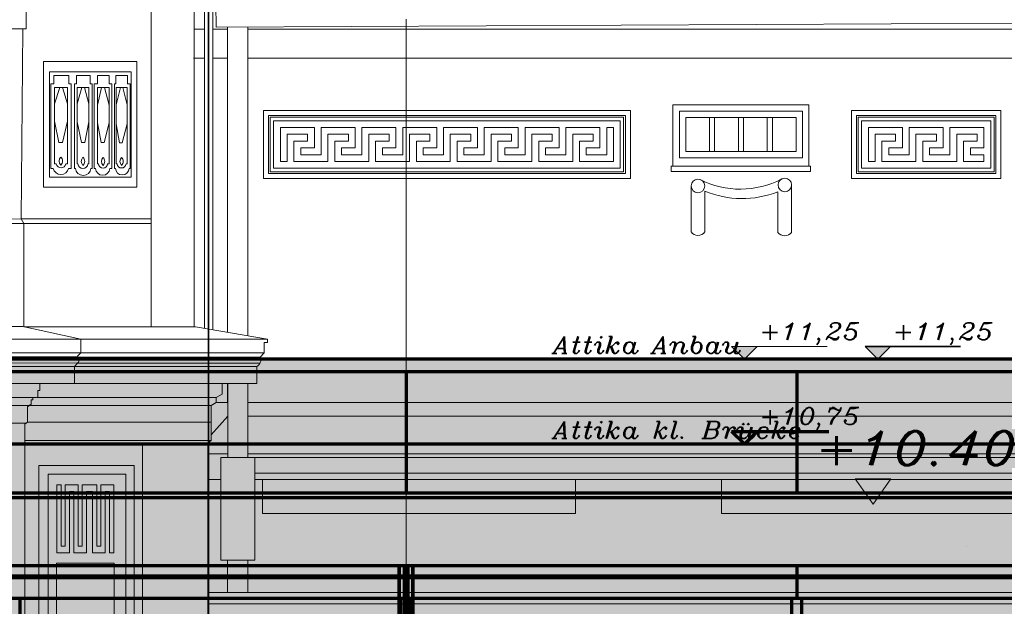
# Model space of a CAD drawing. Header units: millimetres. Extents: x -74 to 79, y 0 to 54.
# Tile 103 of 164: x -13.56 to -10.66, y 31.38 to 33.1. Entities that reach past the tile are written whole.
import ezdxf

# ---------------------------------------------------------------- set-up
doc = ezdxf.new("R2010")
doc.units = ezdxf.units.MM
for name, color, linetype, lineweight in [('10_Achsen Neubau', 7, 'Continuous', 20), ('Bemaßung 1_100', 7, 'Continuous', 20), ('WPG_Fassadenverkleidung', 7, 'Continuous', 20), ('WPG_Hilfslinien', 7, 'Continuous', 20), ('WPG_Pfosten-Riegel-Fassade', 7, 'Continuous', 20), ('WPG_Stahlprofile', 7, 'Continuous', 20)]:
    doc.layers.add(name, color=color, linetype=linetype, lineweight=lineweight)
doc.styles.add('Italic', font='Italic', dxfattribs={"width": 1.15})

msp = doc.modelspace()

# ---------------------------------------------------------------- hatches: boundary and pattern name
at = {"lineweight": 35, "true_color": 0xffffff}
msp.add_hatch(color=7, dxfattribs=at).paths.add_polyline_path([(-10.9920783, 31.7508813), (-11.0970782, 31.7508813), (-11.0445783, 31.6758813)])
at = {"layer": 'Bemaßung 1_100', "lineweight": 35, "true_color": 0xff00ff}
msp.add_hatch(color=6, dxfattribs=at).paths.add_polyline_path([(-11.4232596, 32.1024633), (-11.3857596, 32.1399633), (-11.4607596, 32.1399633)])
at = {"layer": 'Bemaßung 1_100', "lineweight": 35, "true_color": 0xffffff}
msp.add_hatch(color=7, dxfattribs=at).paths.add_polyline_path([(-11.0307939, 32.1024633), (-10.9932939, 32.1399633), (-11.0682939, 32.1399633)])
at = {"layer": 'Bemaßung 1_100', "lineweight": 35, "true_color": 0x69e600}
msp.add_hatch(color=72, dxfattribs=at).paths.add_polyline_path([(-11.4232596, 31.8527153), (-11.3857596, 31.8902153), (-11.4607596, 31.8902153)])
at = {"layer": 'WPG_Fassadenverkleidung', "lineweight": 35, "true_color": 0xffffff}
h = msp.add_hatch(color=7, dxfattribs=at)
h.paths.add_polyline_path([(-9.7671293, 28.3153829), (-9.1654174, 28.3153829), (-9.1654174, 28.660882), (-9.9280149, 28.660882), (-9.9280149, 31.4949749), (-9.1654174, 31.4949749), (-9.1654174, 31.7089401), (-9.9280149, 31.7089401), (-9.9280149, 32.1024633), (-31.0093852, 32.1024633), (-31.0093852, 31.7089401), (-33.9185944, 31.7089401), (-33.9185944, 31.4949749), (-32.9888868, 31.4949749), (-32.9888868, 28.660882), (-33.9185944, 28.660882), (-33.9185944, 28.3153829), (-33.3168825, 28.3153829), (-32.9888868, 28.2926214), (-32.9888868, 26.3208813), (-32.8388868, 26.3208813), (-32.8388868, 28.2822121), (-30.5140928, 28.1208813), (-30.5140928, 26.3208813), (-10.4280149, 26.3208813), (-10.4280149, 28.1208813)])
h.paths.add_polyline_path([(-31.0093852, 28.660882), (-32.8388868, 28.660882), (-32.8388868, 31.4949749), (-31.0093852, 31.4949749)])
at = {"layer": 'WPG_Pfosten-Riegel-Fassade', "lineweight": 35, "true_color": 0x990000}
msp.add_hatch(color=14, dxfattribs=at).paths.add_polyline_path([(-9.1654174, 31.6949749), (-9.1654174, 31.4949749), (-33.9185944, 31.4949749), (-33.9185944, 31.6949749)])

# ---------------------------------------------------------------- linework, layer by layer
at = {"color": 2, "linetype": 'Continuous', "lineweight": 35}
msp.add_line((-12.9998545, 34.3427933), (-12.9998545, 25.4475177), dxfattribs=at)
at = {"color": 8, "linetype": 'Continuous', "lineweight": 18}
for p, q in [((-13.0116413, 32.1937046), (-13.0116413, 33.7757115)), ((-13.0116413, 33.7757115), (-13.0116413, 32.1937046)), ((-12.9866413, 33.7757115), (-12.9866413, 32.1893863)), ((-13.0420569, 33.5057413), (-13.0420569, 32.1981964)), ((-13.1687884, 33.2092427), (-13.1687884, 33.0744237)), ((-12.9775232, 33.0796095), (-12.9778379, 33.1461087)), ((-13.5363388, 33.1398029), (-13.5363388, 33.0746283)), ((-8.5907793, 33.1003679), (-12.9775232, 33.0796095)), ((-13.5462306, 33.0746283), (-15.889529, 33.0769976)), ((-13.5512888, 32.5153182), (-13.5462306, 33.0746283)), ((-13.5363388, 33.0746283), (-13.5462306, 33.0746283)), ((-13.1687884, 32.1981964), (-13.1687884, 33.0744237)), ((-13.0116413, 33.0735068), (-13.0420569, 33.0735068)), ((-12.9440106, 33.0735068), (-12.9866413, 33.0735068)), ((-12.9440106, 33.079768), (-12.9440106, 32.1820226)), ((-12.8840106, 33.080052), (-12.8840106, 32.1716588)), ((-8.5907793, 33.0735068), (-12.8840106, 33.0735068)), ((-13.2107778, 32.978885), (-13.4857778, 32.978885)), ((-13.4857778, 32.978885), (-13.4857778, 32.608885)), ((-13.2107778, 32.608885), (-13.2107778, 32.978885)), ((-13.0116413, 32.9883189), (-13.0440106, 32.9883189)), ((-12.9440106, 32.9883189), (-12.9866413, 32.9883189)), ((-8.5907793, 32.9883189), (-12.8840106, 32.9883189)), ((-13.2276403, 32.948218), (-13.4676403, 32.948218)), ((-13.4676403, 32.948218), (-13.4676403, 32.638218)), ((-13.2276403, 32.638218), (-13.2276403, 32.948218)), ((-13.4637444, 32.6640006), (-13.4637444, 32.9126191)), ((-13.4637444, 32.9126191), (-13.4550142, 32.9126191)), ((-13.4550142, 32.9376808), (-13.4112578, 32.9376808)), ((-13.4550142, 32.9126191), (-13.4550142, 32.9376808)), ((-13.4112578, 32.9376808), (-13.4112578, 32.9126191)), ((-13.4112578, 32.9126191), (-13.4037031, 32.9126191)), ((-13.4037031, 32.9126191), (-13.4037031, 32.6640006)), ((-13.3944615, 32.6640006), (-13.3944615, 32.9126191)), ((-13.3944615, 32.9126191), (-13.3878786, 32.9126191)), ((-13.3878786, 32.9126191), (-13.3878786, 32.9376808)), ((-13.3878786, 32.9376808), (-13.3484618, 32.9376808)), ((-13.3484618, 32.9376808), (-13.3484618, 32.9126191)), ((-13.3484618, 32.9126191), (-13.3416332, 32.9126191)), ((-13.3416332, 32.9126191), (-13.3416332, 32.6640006)), ((-13.3358074, 32.6640006), (-13.3358074, 32.9126191)), ((-13.3358074, 32.9126191), (-13.3268416, 32.9126191)), ((-13.3268416, 32.9126191), (-13.3268416, 32.9376808)), ((-13.3268416, 32.9376808), (-13.2917824, 32.9376808)), ((-13.2917824, 32.9376808), (-13.2917824, 32.9126191)), ((-13.2840652, 32.9126191), (-13.2917824, 32.9126191)), ((-13.2840652, 32.6640006), (-13.2840652, 32.9126191)), ((-13.276738, 32.6640006), (-13.276738, 32.9126191)), ((-13.276738, 32.9126191), (-13.2726567, 32.9126191)), ((-13.2726567, 32.9126191), (-13.2726567, 32.9376808)), ((-13.2726567, 32.9376808), (-13.2385218, 32.9376808)), ((-13.2385218, 32.9376808), (-13.2385218, 32.9126191)), ((-13.2385218, 32.9126191), (-13.2302607, 32.9126191)), ((-13.2302607, 32.9126191), (-13.2302607, 32.6640006)), ((-13.4525489, 32.8542283), (-13.4373053, 32.9020712)), ((-13.4150727, 32.9020712), (-13.4525489, 32.9020712)), ((-13.4525489, 32.9020712), (-13.4525489, 32.6770712)), ((-13.429081, 32.9020712), (-13.4150727, 32.8542283)), ((-13.4150727, 32.6770712), (-13.4150727, 32.9020712)), ((-13.3866824, 32.8536263), (-13.3723381, 32.9020712)), ((-13.3866824, 32.6770712), (-13.3866824, 32.9020712)), ((-13.3866824, 32.9020712), (-13.352189, 32.9020712)), ((-13.352189, 32.8536263), (-13.3645613, 32.9020712)), ((-13.352189, 32.6770712), (-13.352189, 32.9020712)), ((-13.326863, 32.6770712), (-13.326863, 32.9020712)), ((-13.326863, 32.9020712), (-13.2919222, 32.9020712)), ((-13.326863, 32.8499978), (-13.3144197, 32.9020712)), ((-13.2919222, 32.8499978), (-13.3054948, 32.9020712)), ((-13.2919222, 32.9020712), (-13.2919222, 32.6770712)), ((-13.2392496, 32.9020712), (-13.27166, 32.9020712)), ((-13.27166, 32.6770712), (-13.27166, 32.9020712)), ((-13.27166, 32.8513332), (-13.2584287, 32.9020712)), ((-13.2392496, 32.8513332), (-13.2519724, 32.9020712)), ((-13.2392496, 32.6770712), (-13.2392496, 32.9020712)), ((-11.7583522, 32.8343027), (-12.8383522, 32.8343027)), ((-12.8383522, 32.8343027), (-12.8383522, 32.6340603)), ((-11.7583522, 32.6340603), (-11.7583522, 32.8343027)), ((-11.2333543, 32.8508813), (-11.6333543, 32.8508813)), ((-11.6333543, 32.8508813), (-11.6333543, 32.6706409)), ((-11.6143543, 32.8318813), (-11.6143543, 32.6948813)), ((-11.2523543, 32.8318813), (-11.6143543, 32.8318813)), ((-11.2523543, 32.8318813), (-11.2523543, 32.6948813)), ((-11.2333543, 32.8508813), (-11.2333543, 32.6706409)), ((-10.6683565, 32.8343027), (-11.1083565, 32.8343027)), ((-11.1083565, 32.8343027), (-11.1083565, 32.6340603)), ((-10.6683565, 32.6340603), (-10.6683565, 32.8343027)), ((-13.4525489, 32.8025313), (-13.4398007, 32.7399872)), ((-13.4297057, 32.7399872), (-13.4150727, 32.8025313)), ((-13.3735733, 32.7399872), (-13.3866824, 32.8007218)), ((-13.3636521, 32.7399872), (-13.352189, 32.8007218)), ((-13.3156397, 32.7399872), (-13.326863, 32.7975515)), ((-13.3063661, 32.7399872), (-13.2919222, 32.7975515)), ((-13.2620894, 32.7388511), (-13.27166, 32.7950629)), ((-13.2535219, 32.7388511), (-13.2392496, 32.7950629)), ((-12.8233522, 32.8193027), (-12.8233522, 32.6493027)), ((-11.7733522, 32.8193027), (-12.8233522, 32.8193027)), ((-12.8183522, 32.8143027), (-12.8183522, 32.6543027)), ((-11.7783522, 32.8143027), (-12.8183522, 32.8143027)), ((-12.8083522, 32.8043027), (-12.8083522, 32.6643027)), ((-11.7883522, 32.8043027), (-12.8083522, 32.8043027)), ((-11.7883522, 32.8043027), (-11.7883522, 32.6643027)), ((-11.7783522, 32.8143027), (-11.7783522, 32.6543027)), ((-11.7733522, 32.8193027), (-11.7733522, 32.6493027)), ((-11.2708543, 32.8133813), (-11.5958543, 32.8133813)), ((-11.5958543, 32.8133813), (-11.5958543, 32.7133813)), ((-11.5258543, 32.8133813), (-11.5258543, 32.7133813)), ((-11.5108543, 32.8133813), (-11.5108543, 32.7133813)), ((-11.4408543, 32.8133813), (-11.4408543, 32.7133813)), ((-11.4258543, 32.8133813), (-11.4258543, 32.7133813)), ((-11.3558543, 32.8133813), (-11.3558543, 32.7133813)), ((-11.3408543, 32.8133813), (-11.3408543, 32.7133813)), ((-11.2708543, 32.8133813), (-11.2708543, 32.7133813)), ((-11.0933565, 32.8193027), (-11.0933565, 32.6493027)), ((-10.6833565, 32.8193027), (-11.0933565, 32.8193027)), ((-11.0883565, 32.8143027), (-11.0883565, 32.6543027)), ((-10.6883565, 32.8143027), (-11.0883565, 32.8143027)), ((-11.0783565, 32.8043027), (-11.0783565, 32.6643027)), ((-10.6983565, 32.8043027), (-11.0783565, 32.8043027)), ((-10.6983565, 32.8043027), (-10.6983565, 32.6643027)), ((-10.6883565, 32.8143027), (-10.6883565, 32.6543027)), ((-10.6833565, 32.8193027), (-10.6833565, 32.6493027)), ((-12.7883522, 32.7843027), (-12.6883522, 32.7843027)), ((-12.7883522, 32.6843027), (-12.7883522, 32.7843027)), ((-12.7683522, 32.7643027), (-12.7083522, 32.7643027)), ((-12.7683522, 32.6843027), (-12.7683522, 32.7643027)), ((-12.7083522, 32.7443027), (-12.7083522, 32.7643027)), ((-12.6883522, 32.7243027), (-12.6883522, 32.7843027)), ((-12.6683522, 32.7843027), (-12.5683522, 32.7843027)), ((-12.6683522, 32.7043027), (-12.6683522, 32.7843027)), ((-12.6483522, 32.7643027), (-12.5883522, 32.7643027)), ((-12.6483522, 32.6843027), (-12.6483522, 32.7643027)), ((-12.5883522, 32.7443027), (-12.5883522, 32.7643027)), ((-12.5683522, 32.7243027), (-12.5683522, 32.7843027)), ((-12.5483522, 32.7843027), (-12.4483522, 32.7843027)), ((-12.5483522, 32.7043027), (-12.5483522, 32.7843027)), ((-12.5283522, 32.7643027), (-12.4683522, 32.7643027)), ((-12.5283522, 32.6843027), (-12.5283522, 32.7643027)), ((-12.4683522, 32.7443027), (-12.4683522, 32.7643027)), ((-12.4483522, 32.7243027), (-12.4483522, 32.7843027)), ((-12.4283522, 32.7843027), (-12.3283522, 32.7843027)), ((-12.4283522, 32.7043027), (-12.4283522, 32.7843027)), ((-12.4083522, 32.7643027), (-12.3483522, 32.7643027)), ((-12.4083522, 32.6843027), (-12.4083522, 32.7643027)), ((-12.3483522, 32.7443027), (-12.3483522, 32.7643027)), ((-12.3283522, 32.7243027), (-12.3283522, 32.7843027)), ((-12.3083522, 32.7843027), (-12.2083522, 32.7843027)), ((-12.3083522, 32.7043027), (-12.3083522, 32.7843027)), ((-12.2883522, 32.7643027), (-12.2283522, 32.7643027)), ((-12.2883522, 32.6843027), (-12.2883522, 32.7643027)), ((-12.2283522, 32.7443027), (-12.2283522, 32.7643027)), ((-12.2083522, 32.7243027), (-12.2083522, 32.7843027)), ((-12.1883522, 32.7843027), (-12.0883522, 32.7843027)), ((-12.1883522, 32.7043027), (-12.1883522, 32.7843027)), ((-12.1683522, 32.7643027), (-12.1083522, 32.7643027)), ((-12.1683522, 32.6843027), (-12.1683522, 32.7643027)), ((-12.1083522, 32.7443027), (-12.1083522, 32.7643027)), ((-12.0883522, 32.7243027), (-12.0883522, 32.7843027)), ((-12.0683522, 32.7843027), (-11.9683522, 32.7843027)), ((-12.0683522, 32.7043027), (-12.0683522, 32.7843027)), ((-12.0483522, 32.7643027), (-11.9883522, 32.7643027)), ((-12.0483522, 32.6843027), (-12.0483522, 32.7643027)), ((-11.9883522, 32.7443027), (-11.9883522, 32.7643027)), ((-11.9683522, 32.7243027), (-11.9683522, 32.7843027)), ((-11.9483522, 32.7843027), (-11.8483522, 32.7843027)), ((-11.9483522, 32.7043027), (-11.9483522, 32.7843027)), ((-11.9283522, 32.7643027), (-11.8683522, 32.7643027)), ((-11.9283522, 32.6843027), (-11.9283522, 32.7643027)), ((-11.8683522, 32.7443027), (-11.8683522, 32.7643027)), ((-11.8483522, 32.7243027), (-11.8483522, 32.7843027)), ((-11.8283522, 32.7043027), (-11.8283522, 32.7843027)), ((-11.8283522, 32.7843027), (-11.8083522, 32.7843027)), ((-11.8083522, 32.6843027), (-11.8083522, 32.7843027)), ((-11.0583565, 32.7843027), (-10.9583565, 32.7843027)), ((-11.0583565, 32.6843027), (-11.0583565, 32.7843027)), ((-11.0383565, 32.7643027), (-10.9783565, 32.7643027)), ((-11.0383565, 32.6843027), (-11.0383565, 32.7643027)), ((-10.9783565, 32.7443027), (-10.9783565, 32.7643027)), ((-10.9583565, 32.7243027), (-10.9583565, 32.7843027)), ((-10.9383565, 32.7843027), (-10.8383565, 32.7843027)), ((-10.9383565, 32.7043027), (-10.9383565, 32.7843027)), ((-10.9183565, 32.7643027), (-10.8583565, 32.7643027)), ((-10.9183565, 32.6843027), (-10.9183565, 32.7643027)), ((-10.8583565, 32.7443027), (-10.8583565, 32.7643027)), ((-10.8383565, 32.7243027), (-10.8383565, 32.7843027)), ((-10.8183565, 32.7843027), (-10.7183565, 32.7843027)), ((-10.8183565, 32.7043027), (-10.8183565, 32.7843027)), ((-10.7983565, 32.7643027), (-10.7383565, 32.7643027)), ((-10.7983565, 32.6843027), (-10.7983565, 32.7643027)), ((-10.7383565, 32.7443027), (-10.7383565, 32.7643027)), ((-10.7183565, 32.7243027), (-10.7183565, 32.7843027)), ((-13.4398007, 32.7399872), (-13.4297057, 32.7399872)), ((-13.3636521, 32.7399872), (-13.3735733, 32.7399872)), ((-13.3063661, 32.7399872), (-13.3156397, 32.7399872)), ((-13.2620894, 32.7388511), (-13.2535219, 32.7388511)), ((-12.7483522, 32.7443027), (-12.7083522, 32.7443027)), ((-12.7483522, 32.6843027), (-12.7483522, 32.7443027)), ((-12.6283522, 32.7443027), (-12.5883522, 32.7443027)), ((-12.6283522, 32.6843027), (-12.6283522, 32.7443027)), ((-12.5083522, 32.7443027), (-12.4683522, 32.7443027)), ((-12.5083522, 32.6843027), (-12.5083522, 32.7443027)), ((-12.3883522, 32.7443027), (-12.3483522, 32.7443027)), ((-12.3883522, 32.6843027), (-12.3883522, 32.7443027)), ((-12.2683522, 32.7443027), (-12.2283522, 32.7443027)), ((-12.2683522, 32.6843027), (-12.2683522, 32.7443027)), ((-12.1483522, 32.7443027), (-12.1083522, 32.7443027)), ((-12.1483522, 32.6843027), (-12.1483522, 32.7443027)), ((-12.0283522, 32.7443027), (-11.9883522, 32.7443027)), ((-12.0283522, 32.6843027), (-12.0283522, 32.7443027)), ((-11.9083522, 32.7443027), (-11.8683522, 32.7443027)), ((-11.9083522, 32.6843027), (-11.9083522, 32.7443027)), ((-11.0183565, 32.7443027), (-10.9783565, 32.7443027)), ((-11.0183565, 32.6843027), (-11.0183565, 32.7443027)), ((-10.8983565, 32.7443027), (-10.8583565, 32.7443027)), ((-10.8983565, 32.6843027), (-10.8983565, 32.7443027)), ((-10.7783565, 32.7443027), (-10.7383565, 32.7443027)), ((-10.7783565, 32.6843027), (-10.7783565, 32.7443027)), ((-12.7283522, 32.7043027), (-12.7283522, 32.7243027)), ((-12.7283522, 32.7243027), (-12.6883522, 32.7243027)), ((-12.6083522, 32.7043027), (-12.6083522, 32.7243027)), ((-12.6083522, 32.7243027), (-12.5683522, 32.7243027)), ((-12.4883522, 32.7043027), (-12.4883522, 32.7243027)), ((-12.4883522, 32.7243027), (-12.4483522, 32.7243027)), ((-12.3683522, 32.7043027), (-12.3683522, 32.7243027)), ((-12.3683522, 32.7243027), (-12.3283522, 32.7243027)), ((-12.2483522, 32.7043027), (-12.2483522, 32.7243027)), ((-12.2483522, 32.7243027), (-12.2083522, 32.7243027)), ((-12.1283522, 32.7043027), (-12.1283522, 32.7243027)), ((-12.1283522, 32.7243027), (-12.0883522, 32.7243027)), ((-12.0083522, 32.7043027), (-12.0083522, 32.7243027)), ((-12.0083522, 32.7243027), (-11.9683522, 32.7243027)), ((-11.8883522, 32.7043027), (-11.8883522, 32.7243027)), ((-11.8883522, 32.7243027), (-11.8483522, 32.7243027)), ((-11.2708543, 32.7133813), (-11.5958543, 32.7133813)), ((-10.9983565, 32.7043027), (-10.9983565, 32.7243027)), ((-10.9983565, 32.7243027), (-10.9583565, 32.7243027)), ((-10.8783565, 32.7043027), (-10.8783565, 32.7243027)), ((-10.8783565, 32.7243027), (-10.8383565, 32.7243027)), ((-10.7583565, 32.7043027), (-10.7583565, 32.7243027)), ((-10.7583565, 32.7243027), (-10.7183565, 32.7243027)), ((-12.7883522, 32.6843027), (-12.7683522, 32.6843027)), ((-12.7483522, 32.6843027), (-12.6483522, 32.6843027)), ((-12.7283522, 32.7043027), (-12.6683522, 32.7043027)), ((-12.6283522, 32.6843027), (-12.5283522, 32.6843027)), ((-12.6083522, 32.7043027), (-12.5483522, 32.7043027)), ((-12.5083522, 32.6843027), (-12.4083522, 32.6843027)), ((-12.4883522, 32.7043027), (-12.4283522, 32.7043027)), ((-12.3883522, 32.6843027), (-12.2883522, 32.6843027)), ((-12.3683522, 32.7043027), (-12.3083522, 32.7043027)), ((-12.2683522, 32.6843027), (-12.1683522, 32.6843027)), ((-12.2483522, 32.7043027), (-12.1883522, 32.7043027)), ((-12.1483522, 32.6843027), (-12.0483522, 32.6843027)), ((-12.1283522, 32.7043027), (-12.0683522, 32.7043027)), ((-12.0283522, 32.6843027), (-11.9283522, 32.6843027)), ((-12.0083522, 32.7043027), (-11.9483522, 32.7043027)), ((-11.9083522, 32.6843027), (-11.8083522, 32.6843027)), ((-11.8883522, 32.7043027), (-11.8283522, 32.7043027)), ((-11.2523543, 32.6948813), (-11.6143543, 32.6948813)), ((-11.0583565, 32.6843027), (-11.0383565, 32.6843027)), ((-11.0183565, 32.6843027), (-10.9183565, 32.6843027)), ((-10.9983565, 32.7043027), (-10.9383565, 32.7043027)), ((-10.8983565, 32.6843027), (-10.7983565, 32.6843027)), ((-10.8783565, 32.7043027), (-10.8183565, 32.7043027)), ((-10.7783565, 32.6843027), (-10.7183565, 32.6843027)), ((-10.7583565, 32.7043027), (-10.7183565, 32.7043027)), ((-10.7183565, 32.6843027), (-10.7183565, 32.7043027)), ((-13.4565575, 32.6640006), (-13.4637444, 32.6640006)), ((-13.4525489, 32.6770712), (-13.4477588, 32.6770712)), ((-13.4191461, 32.6770712), (-13.4150727, 32.6770712)), ((-13.4037031, 32.6640006), (-13.4114245, 32.6640006)), ((-13.3944615, 32.6640006), (-13.3914618, 32.6640006)), ((-13.3840845, 32.6770712), (-13.3866824, 32.6770712)), ((-13.352189, 32.6770712), (-13.3547464, 32.6770712)), ((-13.3456412, 32.6640006), (-13.3416332, 32.6640006)), ((-13.3358074, 32.6640006), (-13.3322116, 32.6640006)), ((-13.3233857, 32.6770712), (-13.326863, 32.6770712)), ((-13.2919222, 32.6770712), (-13.2966259, 32.6770712)), ((-13.2900397, 32.6640006), (-13.2840652, 32.6640006)), ((-13.2736696, 32.6640006), (-13.276738, 32.6640006)), ((-13.27166, 32.6770712), (-13.2688915, 32.6770712)), ((-13.2424339, 32.6770712), (-13.2392496, 32.6770712)), ((-13.2302607, 32.6640006), (-13.2335303, 32.6640006)), ((-11.7733522, 32.6493027), (-12.8233522, 32.6493027)), ((-11.7783522, 32.6543027), (-12.8183522, 32.6543027)), ((-11.7883522, 32.6643027), (-12.8083522, 32.6643027)), ((-11.6383543, 32.6706409), (-11.6383543, 32.6547113)), ((-11.2283543, 32.6706409), (-11.6383543, 32.6706409)), ((-11.2283543, 32.6547113), (-11.6383543, 32.6547113)), ((-11.2283543, 32.6706409), (-11.2283543, 32.6547113)), ((-10.6833565, 32.6493027), (-11.0933565, 32.6493027)), ((-10.6883565, 32.6543027), (-11.0883565, 32.6543027)), ((-10.6983565, 32.6643027), (-11.0783565, 32.6643027)), ((-13.4676403, 32.638218), (-13.2276403, 32.638218)), ((-12.8383522, 32.6340603), (-11.7583522, 32.6340603)), ((-11.1083565, 32.6340603), (-10.6683565, 32.6340603)), ((-13.4857778, 32.608885), (-13.2107778, 32.608885)), ((-11.5796388, 32.6123231), (-11.5796388, 32.4773231)), ((-11.5397615, 32.4773231), (-11.5397615, 32.5973552)), ((-11.3245496, 32.4755662), (-11.3245496, 32.5953462)), ((-11.2844428, 32.6153757), (-11.2844428, 32.4755662)), ((-15.885817, 32.500438), (-13.5512888, 32.5153182)), ((-13.5430175, 32.5022916), (-13.5512888, 32.5153182)), ((-13.5512888, 32.5153182), (-13.1687884, 32.5153182)), ((-13.5430175, 32.5022916), (-15.8957394, 32.4916203)), ((-13.5430175, 32.1981964), (-13.5430175, 32.5022916)), ((-13.5430175, 32.5022916), (-13.1687884, 32.5022916)), ((-13.5462306, 32.1989052), (-15.8957394, 32.1989052)), ((-13.3756485, 32.1612748), (-13.5462306, 32.1989052)), ((-13.5430175, 32.1981964), (-13.0376459, 32.1981964)), ((-12.8258376, 32.1616105), (-13.0376459, 32.1981964)), ((-16.0631754, 32.1612748), (-13.3756485, 32.1612748)), ((-13.3756485, 32.1612748), (-12.8258376, 32.1616105)), ((-13.3756485, 32.1216054), (-13.3756485, 32.1612748)), ((-12.8258376, 32.1616105), (-12.8258376, 32.1517736)), ((-12.8258376, 32.1517736), (-12.8356768, 32.1517736)), ((-12.8356768, 32.1517736), (-12.8356768, 32.1216054)), ((-12.8356768, 32.1216054), (-12.8356768, 32.1517736)), ((-13.3756485, 32.1216054), (-16.0631754, 32.1202212)), ((-16.0523411, 32.110854), (-13.3859005, 32.1092033)), ((-13.3859005, 32.1092033), (-12.8473597, 32.1087773)), ((-13.3819958, 32.1147279), (-13.3756485, 32.1216054)), ((-13.3756485, 32.1216054), (-12.8356768, 32.1216054)), ((-12.8473597, 32.1087773), (-12.8356768, 32.1216054)), ((-13.3848615, 32.0914887), (-16.0522875, 32.0922045)), ((-16.0479078, 32.0814346), (-13.39456, 32.0813238)), ((-13.3848615, 32.0914887), (-13.39456, 32.0813238)), ((-13.39456, 32.0307306), (-13.39456, 32.0813238)), ((-13.39456, 32.0813238), (-12.8576584, 32.0813238)), ((-13.3848615, 32.0914887), (-12.8480851, 32.0914887)), ((-12.8576584, 32.0307306), (-12.8576584, 32.0813238)), ((-16.0253322, 32.0307413), (-13.39456, 32.0307306)), ((-13.4965245, 32.030731), (-13.4965245, 32.0102689)), ((-13.39456, 32.0307306), (-12.8576584, 32.0307306)), ((-12.9600592, 32.0307306), (-12.9600592, 32.0000608)), ((-12.9440106, 32.0307306), (-12.9440106, 31.9749839)), ((-12.9425158, 32.0307306), (-12.9425158, 31.8139736)), ((-12.8840106, 32.0307306), (-12.8840106, 31.8139736)), ((-13.5168242, 31.9903721), (-13.6641165, 31.9902713)), ((-13.5168242, 31.9828113), (-13.5219986, 31.9828113)), ((-13.5219986, 31.9828113), (-13.5219986, 31.9700772)), ((-13.5016989, 31.9903721), (-13.5168242, 31.9903721)), ((-13.5168242, 31.9903721), (-13.5168242, 31.9828113)), ((-13.4965245, 32.0102689), (-13.5016989, 32.0102689)), ((-13.5016989, 32.0102689), (-13.5016989, 31.9903721)), ((-13.5016989, 31.9903721), (-12.977553, 31.9903721)), ((-12.9600592, 32.0000608), (-12.977553, 31.9903721)), ((-12.977553, 31.9903721), (-12.977553, 31.9753819)), ((-15.9078236, 31.962118), (-13.5271731, 31.9664958)), ((-13.5323475, 31.9629144), (-13.5219986, 31.9700772)), ((-13.5323475, 31.9629144), (-13.5323475, 31.9179475)), ((-13.5271731, 31.9664958), (-12.9916998, 31.9664958)), ((-12.9916998, 31.9664958), (-12.977553, 31.9753819)), ((-12.9916998, 31.9664958), (-12.9916998, 31.8636909)), ((-12.9425158, 31.9749839), (-12.9781867, 31.9749839)), ((-8.5907793, 31.9749839), (-12.8840106, 31.9749839)), ((-12.9425158, 31.9350234), (-12.9916998, 31.8801427)), ((-12.8840106, 31.9350234), (-8.5907793, 31.9350234)), ((-13.5363278, 31.9149629), (-15.8953953, 31.9116344)), ((-13.5323475, 31.9179475), (-13.5403082, 31.9119784)), ((-13.5403082, 31.9119784), (-13.5403082, 26.5363456)), ((-13.5323475, 31.9179475), (-12.9916998, 31.9179475)), ((-12.9916998, 31.8636909), (-13.5403082, 31.8636909)), ((-13.0017474, 31.8560357), (-13.5403082, 31.8560357)), ((-13.1935791, 31.8560357), (-13.1935791, 26.4468901)), ((-13.0017474, 31.8560357), (-12.9916998, 31.8636909)), ((-13.0017474, 31.8560357), (-13.0017474, 26.4468901)), ((-13.0017474, 31.8242492), (-12.9425158, 31.8242492)), ((-12.9640106, 31.5114174), (-12.9640106, 31.8139736)), ((-12.9640106, 31.8139736), (-12.8640106, 31.8139736)), ((-12.9640106, 31.8139736), (-8.5907793, 31.8139736)), ((-12.8840106, 31.8242492), (-8.5907793, 31.8242492)), ((-12.8640106, 31.8139736), (-12.8640106, 31.5114174)), ((-13.4989915, 27.1789643), (-13.4989915, 31.7898861)), ((-13.4989915, 31.7898861), (-13.2187716, 31.7898861)), ((-13.2187716, 31.7898861), (-13.2187716, 27.1789643)), ((-13.4713597, 27.2060352), (-13.4713597, 31.7641033)), ((-13.4713597, 31.7641033), (-13.2435529, 31.7641033)), ((-13.2435529, 31.7641033), (-13.2435529, 27.2060352)), ((-12.8640106, 31.7677153), (-8.5907793, 31.7677153)), ((-10.9920783, 31.7508813), (-11.0970782, 31.7508813)), ((-11.0970782, 31.7508813), (-11.0445783, 31.6758813)), ((-11.0445783, 31.6758813), (-10.9920783, 31.7508813)), ((-13.4462241, 31.7330865), (-13.4462241, 31.5330865)), ((-13.4337241, 31.7330865), (-13.4462241, 31.7330865)), ((-13.4337241, 31.7330865), (-13.4337241, 31.5530865)), ((-13.4212241, 31.7330865), (-13.4212241, 31.5530865)), ((-13.3837241, 31.7330865), (-13.4212241, 31.7330865)), ((-13.3837241, 31.7330865), (-13.3837241, 31.5530865)), ((-13.3287241, 31.7330865), (-13.3712241, 31.7330865)), ((-13.3712241, 31.7330865), (-13.3712241, 31.5530865)), ((-13.3287241, 31.5530865), (-13.3287241, 31.7330865)), ((-13.3162241, 31.5530865), (-13.3162241, 31.7330865)), ((-13.2787241, 31.7330865), (-13.3162241, 31.7330865)), ((-13.2787241, 31.5330865), (-13.2787241, 31.7330865)), ((-12.9640106, 31.7484088), (-13.0017474, 31.7484088)), ((-8.5907793, 31.7484088), (-12.8640106, 31.7484088)), ((-12.8405801, 31.7484088), (-12.8405801, 31.6484088)), ((-11.9204038, 31.6484088), (-11.9204038, 31.7484088)), ((-11.4904401, 31.7484088), (-11.4904401, 31.6484088)), ((-13.4087241, 31.7130865), (-13.4087241, 31.5330865)), ((-13.3962241, 31.7130865), (-13.4087241, 31.7130865)), ((-13.3962241, 31.7130865), (-13.3962241, 31.5330865)), ((-13.3412241, 31.7130865), (-13.3587241, 31.7130865)), ((-13.3587241, 31.7130865), (-13.3587241, 31.5330865)), ((-13.3412241, 31.5330865), (-13.3412241, 31.7130865)), ((-13.3037241, 31.5330865), (-13.3037241, 31.7130865)), ((-13.2912241, 31.7130865), (-13.3037241, 31.7130865)), ((-13.2912241, 31.5330865), (-13.2912241, 31.7130865)), ((-11.0445783, 31.6758813), (-11.0446033, 31.6758813)), ((-11.0445783, 31.6758813), (-11.0446033, 31.6758813)), ((-11.0445783, 31.6758813), (-11.0446033, 31.6758813)), ((-11.0445783, 31.6758813), (-11.0446033, 31.6758813)), ((-12.8405801, 31.6484088), (-11.9204038, 31.6484088)), ((-11.4904401, 31.6484088), (-10.5704088, 31.6484088)), ((-13.4337241, 31.5530865), (-13.4212241, 31.5530865)), ((-13.3837241, 31.5530865), (-13.3712241, 31.5530865)), ((-13.3287241, 31.5530865), (-13.3162241, 31.5530865)), ((-10.7700993, 31.5508813), (-10.7701243, 31.5508813)), ((-13.4462241, 31.5330865), (-13.4087241, 31.5330865)), ((-13.3962241, 31.5330865), (-13.3587241, 31.5330865)), ((-13.3412241, 31.5330865), (-13.3037241, 31.5330865)), ((-13.2912241, 31.5330865), (-13.2787241, 31.5330865)), ((-13.4470355, 27.2348227), (-13.4470355, 31.5024151)), ((-13.4470355, 31.5024151), (-13.2770355, 31.5024151)), ((-13.2770355, 31.5024151), (-13.2770355, 27.2348227)), ((-12.8640106, 31.5114174), (-12.9640106, 31.5114174)), ((-12.9440106, 31.5114174), (-12.9440106, 31.4153476)), ((-12.8840106, 31.5114174), (-12.8840106, 31.4153476)), ((-8.5907793, 31.4168261), (-13.0017474, 31.4168261)), ((-8.5907793, 31.3829137), (-13.0017474, 31.3829137))]:
    msp.add_line(p, q, dxfattribs=at)
at = {"color": 9, "linetype": 'Continuous', "lineweight": 0}
for p, q in [((-10.9920783, 31.7508813), (-11.0970782, 31.7508813)), ((-11.0970782, 31.7508813), (-11.0445783, 31.6758813)), ((-11.0445783, 31.6758813), (-10.9920783, 31.7508813))]:
    msp.add_line(p, q, dxfattribs=at)
at = {"color": 8, "linetype": 'Continuous', "lineweight": 18}
for centre in [(-11.5597898, 32.6123231), (-11.3042919, 32.6153757)]:
    msp.add_circle(centre, 0.0198491, dxfattribs=at)
for centre, radius, start, end in [((-13.4223384, 32.6854939), 0.0168062, 135.152591, 224.847409), ((-13.4458103, 32.6854939), 0.0165537, 314.2767891, 45.7232109), ((-13.3572536, 32.6847124), 0.0168062, 135.152591, 224.847409), ((-13.3807255, 32.6847124), 0.0165537, 314.2767891, 45.7232109), ((-13.2982943, 32.6844266), 0.0168062, 135.152591, 224.847409), ((-13.3217662, 32.6844266), 0.0165537, 314.2767891, 45.7232109), ((-13.2435791, 32.6844266), 0.0168062, 135.152591, 224.847409), ((-13.2670511, 32.6844266), 0.0165537, 314.2767891, 45.7232109), ((-13.433991, 32.6689576), 0.0231045, 192.3888124, 347.6111876), ((-13.4334524, 32.680564), 0.0147265, 193.7198134, 346.2801866), ((-13.3685515, 32.6664937), 0.0230456, 186.210485, 353.789515), ((-13.3694155, 32.6787308), 0.0147626, 186.4546541, 353.5453459), ((-13.3111257, 32.6648927), 0.0211048, 182.4225481, 357.5774519), ((-13.3100058, 32.6778603), 0.0134031, 183.3750557, 356.6249443), ((-13.2536, 32.6647609), 0.0200841, 182.1694885, 357.8305115), ((-13.2556627, 32.6784622), 0.0133018, 186.0024515, 353.9975485), ((-11.4352809, 32.8650575), 0.262109, 243.1537005, 297.6217551), ((-11.4297054, 32.8588168), 0.2836802, 247.1724832, 291.7578351), ((-11.5597002, 32.4902872), 0.0237827, 213.0317815, 326.9682185), ((-11.3044962, 32.4911147), 0.025375, 217.788393, 322.211607), ((-13.3785049, 32.1081183), 0.0074748, 117.8405893, 225.4676518), ((-13.3883141, 32.0975347), 0.0069624, 299.7282111, 49.0077858), ((-12.8683667, 32.1009992), 0.0224007, 298.557045, 20.3177136)]:
    msp.add_arc(centre, radius, start, end, dxfattribs=at)
at = {"layer": '10_Achsen Neubau', "color": 7, "linetype": 'Continuous', "lineweight": 18}
msp.add_line((-12.4187001, 25.4475177), (-12.4187001, 33.1025381), dxfattribs=at)
at = {"layer": 'Bemaßung 1_100', "color": 7, "linetype": 'Continuous', "lineweight": 18}
for p, q in [((-11.4232596, 32.1024633), (-11.4607596, 32.1399633)), ((-11.4607596, 32.1399633), (-11.3857596, 32.1399633)), ((-11.3857596, 32.1399633), (-11.4232596, 32.1024633)), ((-11.3857596, 32.1399633), (-11.1795881, 32.1399633))]:
    msp.add_line(p, q, dxfattribs=at)
at = {"layer": 'Bemaßung 1_100', "color": 9, "linetype": 'Continuous', "lineweight": 0}
for p, q in [((-11.3857596, 32.1399633), (-11.4607596, 32.1399633)), ((-11.4607596, 32.1399633), (-11.4232596, 32.1024633)), ((-11.4232596, 32.1024633), (-11.3857596, 32.1399633)), ((-10.9932939, 32.1399633), (-11.0682939, 32.1399633)), ((-11.0682939, 32.1399633), (-11.0307939, 32.1024633)), ((-11.0307939, 32.1024633), (-10.9932939, 32.1399633)), ((-11.3857596, 31.8902153), (-11.4607596, 31.8902153)), ((-11.4607596, 31.8902153), (-11.4232596, 31.8527153)), ((-11.4232596, 31.8527153), (-11.3857596, 31.8902153))]:
    msp.add_line(p, q, dxfattribs=at)
at = {"layer": 'Bemaßung 1_100', "color": 2, "linetype": 'Continuous', "lineweight": 35}
for p, q in [((-11.0307939, 32.1024633), (-11.0682939, 32.1399633)), ((-11.0682939, 32.1399633), (-10.9932939, 32.1399633)), ((-10.9932939, 32.1399633), (-11.0307939, 32.1024633)), ((-10.9932939, 32.1399633), (-10.7871224, 32.1399633))]:
    msp.add_line(p, q, dxfattribs=at)
at = {"layer": 'Bemaßung 1_100', "color": 1, "linetype": 'Continuous', "lineweight": 70}
for p, q in [((-11.4232596, 31.8527153), (-11.4607596, 31.8902153)), ((-11.4607596, 31.8902153), (-11.3857596, 31.8902153)), ((-11.3857596, 31.8902153), (-11.4232596, 31.8527153)), ((-11.3857596, 31.8902153), (-11.1745591, 31.8902153))]:
    msp.add_line(p, q, dxfattribs=at)
at = {"layer": 'WPG_Fassadenverkleidung', "color": 9, "linetype": 'Continuous', "lineweight": 0}
msp.add_line((-9.9280149, 32.1024633), (-31.0093852, 32.1024633), dxfattribs=at)
at = {"layer": 'WPG_Fassadenverkleidung', "color": 1, "linetype": 'Continuous', "lineweight": 70}
for p, q in [((-12.4187001, 32.0652868), (-12.4187001, 31.7089401)), ((-11.2687001, 32.0652868), (-11.2687001, 31.7089401)), ((-12.4187001, 31.4949749), (-12.4187001, 31.3988914)), ((-11.2687001, 31.4949749), (-11.2687001, 31.3988914))]:
    msp.add_line(p, q, dxfattribs=at)
at = {"layer": 'WPG_Hilfslinien', "color": 7, "linetype": 'Continuous', "lineweight": 18}
msp.add_line((-8.5907793, 32.1024633), (-34.8098786, 32.1024633), dxfattribs=at)
at = {"layer": 'WPG_Hilfslinien', "color": 1, "linetype": 'Continuous', "lineweight": 70}
msp.add_line((-8.5907793, 31.8527153), (-34.8098786, 31.8527153), dxfattribs=at)
at = {"layer": 'WPG_Pfosten-Riegel-Fassade', "color": 9, "linetype": 'Continuous', "lineweight": 0}
for p, q in [((-33.9185944, 31.6949749), (-9.1654174, 31.6949749)), ((-9.1654174, 31.4949749), (-33.9185944, 31.4949749))]:
    msp.add_line(p, q, dxfattribs=at)
at = {"layer": 'WPG_Pfosten-Riegel-Fassade', "color": 1, "linetype": 'Continuous', "lineweight": 70}
for p, q in [((-9.9280149, 31.3988914), (-31.0093852, 31.3988914)), ((-13.5537001, 28.660882), (-13.5537001, 31.3988914)), ((-12.4337001, 28.660882), (-12.4337001, 31.3988914)), ((-12.4037001, 28.660882), (-12.4037001, 31.3988914)), ((-11.2837001, 28.660882), (-11.2837001, 31.3988914)), ((-11.2537001, 28.660882), (-11.2537001, 31.3988914))]:
    msp.add_line(p, q, dxfattribs=at)
at = {"layer": 'WPG_Stahlprofile', "color": 1, "linetype": 'Continuous', "lineweight": 70}
for p, q in [((-9.9280149, 32.1024633), (-31.0093852, 32.1024633)), ((-9.9280149, 32.0652868), (-31.0093852, 32.0652868)), ((-9.1654174, 31.7089401), (-33.9185944, 31.7089401)), ((-9.1654174, 31.6949749), (-33.9185944, 31.6949749)), ((-9.1654174, 31.4949749), (-33.9185944, 31.4949749)), ((-12.4387001, 31.4949749), (-12.4387001, 29.210882)), ((-12.4387001, 29.210882), (-12.4387001, 31.4949749)), ((-12.4237001, 31.4949749), (-12.4237001, 28.660882)), ((-12.4237001, 31.4949749), (-12.4237001, 28.660882)), ((-12.4137001, 31.4949749), (-12.4137001, 28.660882)), ((-12.4137001, 31.4949749), (-12.4137001, 28.660882)), ((-12.3987001, 29.210882), (-12.3987001, 31.4949749)), ((-12.3987001, 31.4949749), (-12.3987001, 29.210882)), ((-14.7187001, 31.4657962), (-12.4187001, 31.4657962)), ((-14.7187001, 31.4608817), (-12.4187001, 31.4608817)), ((-12.4187001, 31.4657962), (-9.9280149, 31.4657962)), ((-12.4187001, 31.4608817), (-9.9280149, 31.4608817))]:
    msp.add_line(p, q, dxfattribs=at)

# ---------------------------------------------------------------- texts
at = {"color": 2, "lineweight": 35, "style": 'Italic', "width": 1.15}
msp.add_text('+10.40', height=0.1, dxfattribs=at).set_placement((-11.2158164, 31.7909429))
at = {"layer": 'Bemaßung 1_100', "color": 7, "lineweight": 18, "style": 'Italic', "width": 1.15}
msp.add_text('+11,25', height=0.05, dxfattribs=at).set_placement((-11.3796596, 32.1599133))
at = {"layer": 'Bemaßung 1_100', "color": 2, "lineweight": 35, "style": 'Italic', "width": 1.15}
msp.add_text('+11,25', height=0.05, dxfattribs=at).set_placement((-10.9871939, 32.1599133))
at = {"layer": 'Bemaßung 1_100', "color": 1, "lineweight": 70, "style": 'Italic', "width": 1.15}
msp.add_text('+10,75', height=0.05, dxfattribs=at).set_placement((-11.3796596, 31.9101653))
at = {"layer": 'WPG_Hilfslinien', "color": 7, "lineweight": 18, "style": 'Italic', "width": 1.15}
msp.add_text('Attika Anbau', height=0.05, dxfattribs=at).set_placement((-11.9849046, 32.1196063))
at = {"layer": 'WPG_Hilfslinien', "color": 1, "lineweight": 70, "style": 'Italic', "width": 1.15}
msp.add_text('Attika kl. Brücke', height=0.05, dxfattribs=at).set_placement((-11.9847018, 31.8698582))

doc.saveas('drawing.dxf')
